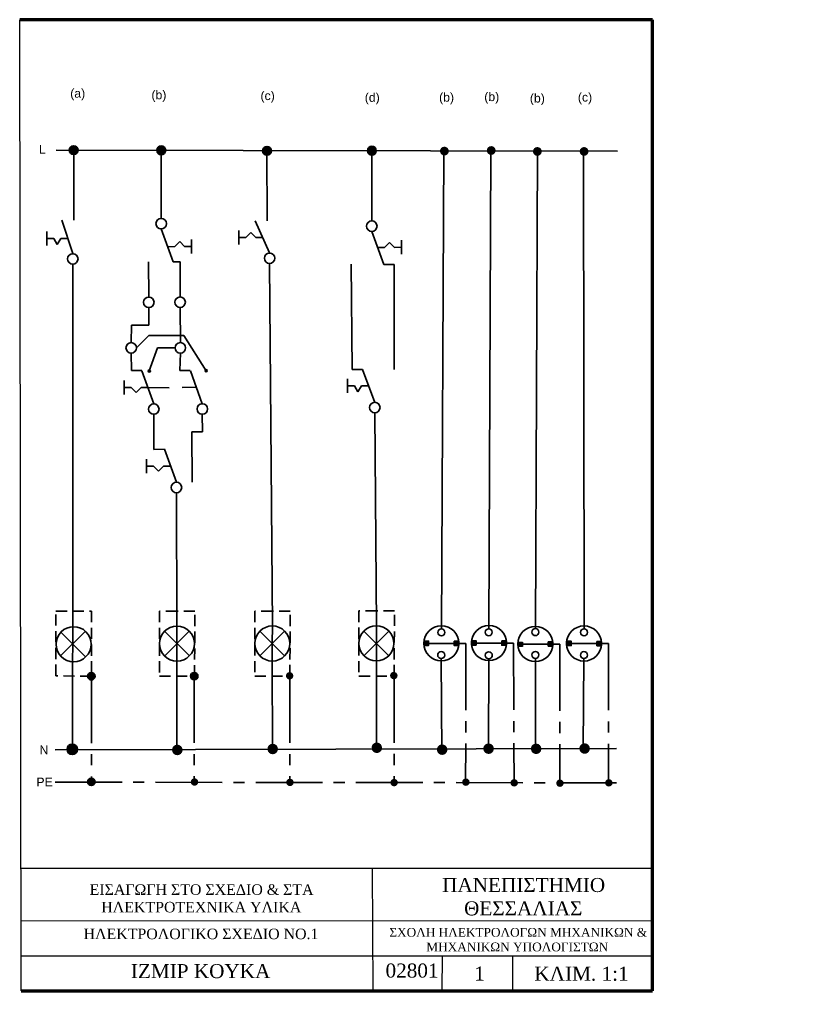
# Model space of a CAD drawing. Header units: millimetres. Extents: x 20 to 244, y 6 to 287.
import ezdxf

# ---------------------------------------------------------------- set-up
doc = ezdxf.new("R2010")
doc.units = ezdxf.units.MM
doc.linetypes.add('CENTER2', pattern=[28.575, 19.05, -3.175, 3.175, -3.175])
doc.linetypes.add('HIDDEN2', pattern=[4.7625, 3.175, -1.5875])
for name, color, linetype, lineweight in [('a', 7, 'Continuous', 70), ('b', 7, 'Continuous', 70), ('c', 7, 'Continuous', 70), ('d', 7, 'Continuous', 70), ('paroxh', 7, 'Continuous', 70), ('paxia sunexhs', 7, 'Continuous', 70)]:
    doc.layers.add(name, color=color, linetype=linetype, lineweight=lineweight)
doc.styles.get("Standard").update_dxf_attribs({"font": 'arial.ttf'})

msp = doc.modelspace()

# ---------------------------------------------------------------- hatches: boundary and pattern name
at = {"layer": 'a', "linetype": 'Continuous', "lineweight": 35}
h = msp.add_hatch(color=3, dxfattribs=at)
h.paths.add_polyline_path([(41.09, 99.96, 0.414214), (40.03, 101.02), (40.03, 99.96), (38.97, 99.98, 1.007112)])
h.paths.add_polyline_path([(40.03, 101.02, 0.410069), (38.97, 99.98), (40.03, 99.96)], flags=17)
at = {"layer": 'b', "linetype": 'Continuous', "lineweight": 35}
for points in [[(56.85, 187.02, 1), (56.25, 187.02, 1)], [(72.47, 187.1, 1), (73.07, 187.1, 1)]]:
    msp.add_hatch(color=256, dxfattribs=at).paths.add_polyline_path(points)
at = {"layer": 'b', "linetype": 'Continuous', "lineweight": 70}
h = msp.add_hatch(color=256, dxfattribs=at)
h.dxf.hatch_style = 1
h.paths.add_polyline_path([(136.18, 109.33), (134.88, 109.33), (134.88, 108.74), (136.18, 108.74)])
h.paths.add_polyline_path([(136.18, 109.97), (134.88, 109.97, 0.000518), (134.88, 109.96), (134.88, 109.33), (136.18, 109.33)])
h = msp.add_hatch(color=256, dxfattribs=at)
h.dxf.hatch_style = 1
h.paths.add_polyline_path([(144.8, 109.33), (143.5, 109.33), (143.5, 108.72), (144.8, 108.72)])
h.paths.add_polyline_path([(144.8, 109.95, 0.000668), (144.8, 109.96), (143.5, 109.96), (143.5, 109.33), (144.8, 109.33)])
h = msp.add_hatch(color=256, dxfattribs=at)
h.dxf.hatch_style = 1
h.paths.add_polyline_path([(149.74, 110.07), (148.44, 110.07, 0.002842), (148.43, 110.02), (148.43, 109.42), (149.74, 109.42)])
h.paths.add_polyline_path([(149.74, 109.42), (148.43, 109.42), (148.43, 108.84), (149.74, 108.84)])
at = {"layer": 'b', "linetype": 'Continuous', "lineweight": 30}
h = msp.add_hatch(color=256, dxfattribs=at)
h.paths.add_polyline_path([(158.36, 110.01, 0.001829), (158.36, 110.05), (157.06, 110.05), (157.06, 109.42), (158.36, 109.42)])
h.paths.add_polyline_path([(158.36, 109.42), (157.06, 109.42), (157.06, 108.81), (158.36, 108.81, 0.000601), (158.36, 108.82)])
at = {"layer": 'b', "linetype": 'Continuous', "lineweight": 70}
h = msp.add_hatch(color=256, dxfattribs=at)
h.dxf.hatch_style = 1
h.paths.add_polyline_path([(162.97, 109.72), (161.67, 109.72), (161.67, 109.14), (162.97, 109.14)])
h.paths.add_polyline_path([(162.97, 109.14), (161.67, 109.14), (161.67, 108.48), (162.97, 108.48)])
h = msp.add_hatch(color=256, dxfattribs=at)
h.dxf.hatch_style = 1
h.paths.add_polyline_path([(171.58, 109.14), (170.28, 109.14), (170.28, 108.56), (171.58, 108.56)])
h.paths.add_polyline_path([(171.58, 109.76, 0.002021), (171.58, 109.8), (170.28, 109.8), (170.28, 109.14), (171.58, 109.14)])
at = {"layer": 'b', "linetype": 'CENTER2', "lineweight": 35}
h = msp.add_hatch(color=3, dxfattribs=at)
h.paths.add_polyline_path([(69.39, 101.08, 0.415664), (68.32, 100.02, 0.022308), (68.33, 99.93), (69.39, 99.92)])
h.paths.add_polyline_path([(69.39, 101.08), (69.39, 99.92), (70.44, 99.92, 0.022915), (70.44, 100.02, 0.412765)])
h.paths.add_polyline_path([(70.44, 99.92), (69.39, 99.92), (68.33, 99.93, 0.913426)])
at = {"layer": 'c', "linetype": 'Continuous', "lineweight": 70}
h = msp.add_hatch(color=256, dxfattribs=at)
h.dxf.hatch_style = 1
h.paths.add_polyline_path([(176.84, 109.3), (175.54, 109.3), (175.54, 108.69), (176.84, 108.69)])
h.paths.add_polyline_path([(176.84, 109.92), (175.54, 109.92), (175.54, 109.3), (176.84, 109.3)])
h = msp.add_hatch(color=256, dxfattribs=at)
h.dxf.hatch_style = 1
h.paths.add_polyline_path([(185.46, 109.3), (184.16, 109.3), (184.16, 108.67), (185.45, 108.67, 0.002867), (185.46, 108.72)])
h.paths.add_polyline_path([(185.46, 109.88, 0.001487), (185.46, 109.9), (184.16, 109.9), (184.16, 109.3), (185.46, 109.3)])
at = {"layer": 'c', "linetype": 'CENTER2', "lineweight": 35}
h = msp.add_hatch(color=3, dxfattribs=at)
h.paths.add_polyline_path([(96.57, 101.15, 0.415664), (95.51, 100.09, 0.022308), (95.51, 100), (96.57, 99.99)])
h.paths.add_polyline_path([(96.57, 101.15), (96.57, 99.99), (97.62, 99.99, 0.022915), (97.62, 100.09, 0.412765)])
h.paths.add_polyline_path([(97.62, 99.99), (96.57, 99.99), (95.51, 100, 0.913426)])
at = {"layer": 'd', "linetype": 'CENTER2', "lineweight": 35}
h = msp.add_hatch(color=3, dxfattribs=at)
h.paths.add_polyline_path([(126.28, 101.2, 0.415664), (125.21, 100.14, 0.022308), (125.22, 100.04), (126.28, 100.04)])
h.paths.add_polyline_path([(126.28, 101.2), (126.28, 100.04), (127.33, 100.04, 0.022915), (127.33, 100.14, 0.412765)])
h.paths.add_polyline_path([(127.33, 100.04), (126.28, 100.04), (125.22, 100.04, 0.913426)])
at = {"layer": 'paroxh', "linetype": 'Continuous', "lineweight": 35}
h = msp.add_hatch(color=250, dxfattribs=at)
h.paths.add_polyline_path([(36.26, 249.99), (33.74, 249.99, 0.992408)])
h.paths.add_polyline_path([(33.74, 250, 0.001426), (33.74, 249.99), (36.26, 249.99, 0.002385), (36.26, 250, 1)])
h = msp.add_hatch(color=250, dxfattribs=at)
h.paths.add_polyline_path([(61.22, 249.94), (58.7, 249.94, 0.992505)])
h.paths.add_polyline_path([(58.7, 249.95, 0.001401), (58.7, 249.94), (61.22, 249.94, 0.00236), (61.22, 249.95, 1)])
h = msp.add_hatch(color=250, dxfattribs=at)
h.paths.add_polyline_path([(91.35, 249.81), (88.84, 249.81, 0.992505)])
h.paths.add_polyline_path([(88.84, 249.82, 0.001401), (88.84, 249.81), (91.35, 249.81, 0.00236), (91.35, 249.82, 1)])
h = msp.add_hatch(color=250, dxfattribs=at)
h.paths.add_polyline_path([(121.28, 249.85), (118.76, 249.86, 0.992505)])
h.paths.add_polyline_path([(118.76, 249.86, 0.001401), (118.76, 249.86), (121.28, 249.85, 0.00236), (121.28, 249.86, 1)])
h = msp.add_hatch(color=250, dxfattribs=at)
h.paths.add_polyline_path([(141.94, 249.72), (139.42, 249.73, 0.992505)])
h.paths.add_polyline_path([(139.42, 249.73, 0.001401), (139.42, 249.73), (141.94, 249.72, 0.00236), (141.94, 249.73, 1)])
h = msp.add_hatch(color=250, dxfattribs=at)
h.paths.add_polyline_path([(155.3, 249.88), (152.78, 249.88, 0.992505)])
h.paths.add_polyline_path([(152.78, 249.89, 0.001401), (152.78, 249.88), (155.3, 249.88, 0.00236), (155.3, 249.89, 1)])
h = msp.add_hatch(color=250, dxfattribs=at)
h.paths.add_polyline_path([(168.45, 249.62), (165.93, 249.63, 0.992505)])
h.paths.add_polyline_path([(165.93, 249.63, 0.001401), (165.93, 249.63), (168.45, 249.62, 0.00236), (168.45, 249.63, 1)])
h = msp.add_hatch(color=250, dxfattribs=at)
h.paths.add_polyline_path([(181.76, 249.62), (179.25, 249.63, 0.992505)])
h.paths.add_polyline_path([(179.25, 249.63, 0.001401), (179.25, 249.63), (181.76, 249.62, 0.00236), (181.76, 249.63, 1)])
h = msp.add_hatch(color=5, dxfattribs=at)
h.paths.add_polyline_path([(36.08, 79.02), (33.09, 79.01, 0.937387)])
h.paths.add_polyline_path([(34.7, 80.61, 0.436193), (33.09, 79.11, 0.016764), (33.09, 79.01), (34.7, 79.01)])
h.paths.add_polyline_path([(34.7, 80.61), (34.7, 79.01), (36.08, 79.02, 0.015546), (36.09, 79.11, 0.39257)])
h = msp.add_hatch(color=5, dxfattribs=at)
h.paths.add_polyline_path([(66.04, 78.85), (63.04, 78.84, 0.937387)])
h.paths.add_polyline_path([(64.65, 80.44, 0.436193), (63.04, 78.95, 0.016764), (63.04, 78.84), (64.65, 78.85)])
h.paths.add_polyline_path([(64.65, 80.44), (64.65, 78.85), (66.04, 78.85, 0.015546), (66.04, 78.95, 0.39257)])
h = msp.add_hatch(color=5, dxfattribs=at)
h.paths.add_polyline_path([(93.23, 79.12), (90.24, 79.11, 0.937387)])
h.paths.add_polyline_path([(91.85, 80.71, 0.436193), (90.24, 79.21, 0.016764), (90.24, 79.11), (91.85, 79.11)])
h.paths.add_polyline_path([(91.85, 80.71), (91.85, 79.11), (93.23, 79.12, 0.015546), (93.24, 79.21, 0.39257)])
h = msp.add_hatch(color=5, dxfattribs=at)
h.paths.add_polyline_path([(122.92, 79.46), (119.93, 79.45, 0.937387)])
h.paths.add_polyline_path([(121.53, 81.05, 0.436193), (119.92, 79.55, 0.016764), (119.93, 79.45), (121.54, 79.46)])
h.paths.add_polyline_path([(121.53, 81.05), (121.54, 79.46), (122.92, 79.46, 0.015546), (122.92, 79.55, 0.39257)])
h = msp.add_hatch(color=5, dxfattribs=at)
h.paths.add_polyline_path([(141.54, 78.93), (138.54, 78.92, 0.937387)])
h.paths.add_polyline_path([(140.15, 80.52, 0.436193), (138.54, 79.02, 0.016764), (138.54, 78.92), (140.15, 78.93)])
h.paths.add_polyline_path([(140.15, 80.52), (140.15, 78.93), (141.54, 78.93, 0.015546), (141.54, 79.02, 0.39257)])
h = msp.add_hatch(color=5, dxfattribs=at)
h.paths.add_polyline_path([(154.79, 79.21), (151.79, 79.2, 0.937387)])
h.paths.add_polyline_path([(153.4, 80.8, 0.436193), (151.79, 79.3, 0.016764), (151.79, 79.2), (153.4, 79.21)])
h.paths.add_polyline_path([(153.4, 80.8), (153.4, 79.21), (154.79, 79.21, 0.015546), (154.79, 79.3, 0.39257)])
h = msp.add_hatch(color=5, dxfattribs=at)
h.paths.add_polyline_path([(168.34, 79.17), (165.35, 79.16, 0.937387)])
h.paths.add_polyline_path([(166.96, 80.76, 0.436193), (165.34, 79.26, 0.016764), (165.35, 79.16), (166.96, 79.16)])
h.paths.add_polyline_path([(166.96, 80.76), (166.96, 79.16), (168.34, 79.17, 0.015546), (168.34, 79.26, 0.39257)])
h = msp.add_hatch(color=5, dxfattribs=at)
h.paths.add_polyline_path([(182.16, 79.25), (179.17, 79.24, 0.937387)])
h.paths.add_polyline_path([(180.78, 80.84, 0.436193), (179.16, 79.34, 0.016764), (179.17, 79.24), (180.78, 79.25)])
h.paths.add_polyline_path([(180.78, 80.84), (180.78, 79.25), (182.16, 79.25, 0.015546), (182.16, 79.34, 0.39257)])
at = {"layer": 'paroxh', "linetype": 'CENTER2', "lineweight": 35}
h = msp.add_hatch(color=3, dxfattribs=at)
h.paths.add_polyline_path([(40.03, 70.89, 0.415664), (38.97, 69.84, 0.022308), (38.97, 69.74), (40.03, 69.74)])
h.paths.add_polyline_path([(40.03, 70.89), (40.03, 69.74), (41.08, 69.74, 0.022915), (41.08, 69.84, 0.412765)])
h.paths.add_polyline_path([(41.08, 69.74), (40.03, 69.74), (38.97, 69.74, 0.913426)])
h = msp.add_hatch(color=3, dxfattribs=at)
h.paths.add_polyline_path([(69.45, 70.86, 0.415664), (68.38, 69.8, 0.022308), (68.39, 69.71), (69.45, 69.7)])
h.paths.add_polyline_path([(69.45, 70.86), (69.45, 69.7), (70.49, 69.7, 0.022915), (70.5, 69.8, 0.412765)])
h.paths.add_polyline_path([(70.49, 69.7), (69.45, 69.7), (68.39, 69.71, 0.913426)])
h = msp.add_hatch(color=3, dxfattribs=at)
h.paths.add_polyline_path([(96.66, 70.75, 0.415664), (95.6, 69.69, 0.022308), (95.6, 69.6), (96.66, 69.6)])
h.paths.add_polyline_path([(96.66, 70.75), (96.66, 69.6), (97.71, 69.6, 0.022915), (97.72, 69.69, 0.412765)])
h.paths.add_polyline_path([(97.71, 69.6), (96.66, 69.6), (95.6, 69.6, 0.913426)])
h = msp.add_hatch(color=3, dxfattribs=at)
h.paths.add_polyline_path([(126.36, 70.68, 0.415664), (125.3, 69.62, 0.022308), (125.3, 69.53), (126.36, 69.53)])
h.paths.add_polyline_path([(126.36, 70.68), (126.36, 69.53), (127.41, 69.53, 0.022915), (127.42, 69.62, 0.412765)])
h.paths.add_polyline_path([(127.41, 69.53), (126.36, 69.53), (125.3, 69.53, 0.913426)])
h = msp.add_hatch(color=3, dxfattribs=at)
h.paths.add_polyline_path([(146.82, 70.82, 0.415664), (145.76, 69.76, 0.022308), (145.76, 69.66), (146.82, 69.66)])
h.paths.add_polyline_path([(146.82, 70.82), (146.82, 69.66), (147.87, 69.66, 0.022915), (147.87, 69.76, 0.412765)])
h.paths.add_polyline_path([(147.87, 69.66), (146.82, 69.66), (145.76, 69.66, 0.913426)])
h = msp.add_hatch(color=3, dxfattribs=at)
h.paths.add_polyline_path([(160.6, 70.62, 0.415664), (159.54, 69.56, 0.022308), (159.54, 69.47), (160.6, 69.47)])
h.paths.add_polyline_path([(160.6, 70.62), (160.6, 69.47), (161.65, 69.47, 0.022915), (161.65, 69.56, 0.412765)])
h.paths.add_polyline_path([(161.65, 69.47), (160.6, 69.47), (159.54, 69.47, 0.913426)])
at = {"layer": 'paroxh', "linetype": 'CENTER2', "lineweight": 70}
h = msp.add_hatch(color=3, dxfattribs=at)
h.paths.add_polyline_path([(173.64, 70.52, 0.415664), (172.58, 69.46, 0.022308), (172.58, 69.37), (173.64, 69.37)])
h.paths.add_polyline_path([(173.64, 70.52), (173.64, 69.37), (174.69, 69.36, 0.022915), (174.69, 69.46, 0.412765)])
h.paths.add_polyline_path([(174.69, 69.36), (173.64, 69.37), (172.58, 69.37, 0.913426)])
h = msp.add_hatch(color=3, dxfattribs=at)
h.paths.add_polyline_path([(187.59, 70.62, 0.415664), (186.52, 69.56, 0.022308), (186.53, 69.47), (187.59, 69.47)])
h.paths.add_polyline_path([(187.59, 70.62), (187.59, 69.47), (188.64, 69.47, 0.022915), (188.64, 69.56, 0.412765)])
h.paths.add_polyline_path([(188.64, 69.47), (187.59, 69.47), (186.53, 69.47, 0.913426)])

# ---------------------------------------------------------------- linework, layer by layer
for p, q in [((20, 10.2), (19.6, 287.2)), ((20.08, 45.24), (200.08, 45.24)), ((120.08, 45.24), (120.27, 10.24)), ((20.08, 30.24), (200.08, 30.35)), ((20.08, 20.24), (200.08, 20.23)), ((140.08, 20.24), (140, 10.24)), ((160.08, 20.24), (160.13, 10.24))]:
    msp.add_line(p, q)
at = {"layer": 'a', "color": 250, "linetype": 'Continuous', "lineweight": 35}
for p, q in [((35, 250), (35, 230)), ((34.73, 217.47), (34.74, 114.13)), ((34.74, 114.13), (34.72, 109.18))]:
    msp.add_line(p, q, dxfattribs=at)
at = {"layer": 'a', "linetype": 'Continuous', "lineweight": 35}
for p, q in [((31.6, 230), (34.75, 220.51)), ((27.32, 222.83), (27.32, 226.83)), ((29.32, 224.83), (27.32, 224.83)), ((30.31, 223.1), (29.32, 224.83)), ((31.32, 224.82), (30.31, 223.1)), ((33.32, 224.81), (31.32, 224.82)), ((31.25, 105.75), (38.27, 112.69)), ((38.41, 105.49), (31.33, 112.55))]:
    msp.add_line(p, q, dxfattribs=at)
at = {"layer": 'a', "color": 3, "linetype": 'HIDDEN2', "lineweight": 35}
for p, q in [((29.87, 100.11), (29.95, 118.53)), ((29.95, 118.53), (40.03, 118.53)), ((40.03, 118.53), (40.03, 99.96)), ((40.03, 99.96), (29.87, 100.11))]:
    msp.add_line(p, q, dxfattribs=at)
at = {"layer": 'a', "color": 5, "linetype": 'Continuous', "lineweight": 35}
for p, q in [((34.66, 104.1), (34.72, 109.18)), ((34.66, 104.11), (34.7, 79))]:
    msp.add_line(p, q, dxfattribs=at)
at = {"layer": 'a', "color": 3, "linetype": 'CENTER2', "lineweight": 35}
msp.add_line((40.03, 99.96), (40.03, 69.74), dxfattribs=at)
at = {"layer": 'a', "linetype": 'Continuous', "lineweight": 35}
for centre, radius in [((34.73, 218.97), 1.5), ((34.96, 109.1), 5)]:
    msp.add_circle(centre, radius, dxfattribs=at)
at = {"layer": 'a', "color": 3, "linetype": 'Continuous', "lineweight": 35}
msp.add_circle((40.03, 99.96), 1.06, dxfattribs=at)
at = {"layer": 'b', "color": 250, "linetype": 'Continuous', "lineweight": 35}
for p, q in [((59.96, 250.55), (59.96, 230.55)), ((139.84, 113.46), (140.57, 249.79)), ((153.33, 113.5), (153.96, 249.76)), ((166.63, 113.54), (167.23, 249.74)), ((64.29, 152.29), (64.44, 114.28)), ((64.44, 114.28), (64.42, 109.28))]:
    msp.add_line(p, q, dxfattribs=at)
at = {"layer": 'b', "linetype": 'Continuous', "lineweight": 35}
for p, q in [((59.95, 227.52), (63.33, 218.11)), ((61.79, 222.46), (63.79, 222.48)), ((63.79, 222.48), (65.21, 223.9)), ((65.21, 223.9), (66.62, 222.48)), ((66.62, 222.48), (68.62, 222.48)), ((68.62, 220.48), (68.61, 224.48)), ((56.36, 218.13), (56.41, 208.13)), ((63.31, 218.13), (65.31, 218.13)), ((65.31, 218.13), (65.32, 208.13)), ((56.41, 205.1), (56.43, 200.1)), ((65.33, 205.13), (65.4, 195.13)), ((51.43, 200.1), (51.39, 195.1)), ((56.43, 200.1), (51.43, 200.1)), ((52.89, 193.61), (56.42, 197.15)), ((56.42, 197.15), (66.42, 197.15)), ((66.42, 197.15), (72.77, 187.1)), ((51.39, 192.11), (51.47, 187.11)), ((58.9, 193.61), (56.55, 187.02)), ((63.9, 193.61), (58.9, 193.61)), ((65.4, 192.11), (65.25, 187.11)), ((51.47, 187.11), (54.47, 187.11)), ((54.47, 187.1), (57.84, 177.69)), ((65.25, 187.11), (68.25, 187.11)), ((68.26, 187.1), (71.65, 177.69)), ((49.36, 184.32), (49.36, 180.32)), ((51.36, 182.32), (49.36, 182.32)), ((52.77, 180.9), (51.36, 182.32)), ((54.19, 182.31), (52.77, 180.9)), ((56.19, 182.31), (54.19, 182.31)), ((56.19, 182.31), (62.19, 182.26)), ((69.97, 182.36), (65.97, 182.35)), ((57.84, 174.66), (57.84, 164.66)), ((71.67, 174.68), (71.68, 169.68)), ((71.68, 169.68), (68.68, 169.68)), ((68.69, 169.71), (68.79, 155.33)), ((57.84, 164.66), (60.84, 164.69)), ((60.84, 164.69), (64.3, 155.31)), ((55.79, 161.88), (55.79, 157.88)), ((57.79, 159.88), (55.79, 159.88)), ((59.21, 158.47), (57.79, 159.88)), ((60.61, 159.89), (59.21, 158.47)), ((62.61, 159.88), (60.61, 159.89)), ((67.97, 105.77), (60.87, 112.8)), ((60.9, 105.73), (67.94, 112.84)), ((144.84, 109.33), (134.84, 109.33)), ((158.4, 109.42), (148.4, 109.42)), ((171.62, 109.14), (161.62, 109.14))]:
    msp.add_line(p, q, dxfattribs=at)
at = {"layer": 'b', "color": 3, "linetype": 'HIDDEN2', "lineweight": 35}
for p, q in [((64.44, 118.53), (59.44, 118.53)), ((59.44, 118.53), (59.44, 99.98)), ((69.57, 118.53), (64.44, 118.53)), ((69.44, 99.98), (69.57, 118.53)), ((59.44, 99.98), (69.44, 99.98))]:
    msp.add_line(p, q, dxfattribs=at)
at = {"layer": 'b', "color": 5, "linetype": 'Continuous', "lineweight": 35}
for p, q in [((64.42, 109.28), (64.42, 104.28)), ((64.42, 104.28), (64.44, 79)), ((139.78, 105), (139.91, 78.23)), ((153.34, 104.95), (153.23, 79.39)), ((166.63, 105.03), (166.63, 79.33))]:
    msp.add_line(p, q, dxfattribs=at)
at = {"layer": 'b', "color": 3, "linetype": 'CENTER2', "lineweight": 35}
for p, q in [((144.8, 109.33), (146.8, 109.33)), ((146.8, 109.33), (146.73, 69.64)), ((158.4, 109.42), (160.4, 109.42)), ((160.4, 109.42), (160.54, 69.59)), ((171.62, 109.14), (173.62, 109.14)), ((173.62, 109.14), (173.62, 69.58)), ((69.37, 100), (69.37, 69.7))]:
    msp.add_line(p, q, dxfattribs=at)
at = {"layer": 'b', "linetype": 'Continuous', "lineweight": 35}
for points in [[(134.88, 109.97), (136.18, 109.97), (136.18, 108.74), (134.88, 108.74)], [(143.5, 109.96), (144.8, 109.96), (144.8, 108.72), (143.5, 108.72)], [(148.43, 110.07), (149.74, 110.07), (149.74, 108.84), (148.43, 108.84)], [(157.06, 110.05), (158.36, 110.05), (158.36, 108.81), (157.06, 108.81)], [(170.28, 109.8), (171.58, 109.8), (171.58, 108.56), (170.28, 108.56)]]:
    msp.add_lwpolyline(points, close=True, dxfattribs=at)
at = {"layer": 'b', "linetype": 'Continuous', "lineweight": 30}
msp.add_lwpolyline([(161.67, 109.72), (162.97, 109.72), (162.97, 108.48), (161.67, 108.48)], close=True, dxfattribs=at)
at = {"layer": 'b', "linetype": 'Continuous', "lineweight": 35}
for centre, radius in [((59.96, 229.04), 1.5), ((56.41, 206.6), 1.5), ((65.33, 206.63), 1.5), ((51.39, 193.61), 1.5), ((65.4, 193.61), 1.5), ((56.55, 187.02), 0.3), ((72.77, 187.1), 0.3), ((57.84, 176.16), 1.5), ((71.67, 176.18), 1.5), ((64.29, 153.79), 1.5), ((64.42, 109.28), 5), ((139.84, 109.33), 5), ((139.84, 112.46), 1), ((153.4, 109.42), 5), ((153.33, 112.5), 1), ((166.62, 109.14), 5), ((166.63, 112.54), 1), ((139.78, 106), 1), ((153.34, 105.95), 1), ((166.63, 106.03), 1), ((69.37, 100), 1.06)]:
    msp.add_circle(centre, radius, dxfattribs=at)
at = {"layer": 'c', "color": 250, "linetype": 'Continuous', "lineweight": 35}
for p, q in [((90.1, 249.81), (90.2, 229.81)), ((180.5, 113.48), (180.38, 249.71)), ((90.85, 217.66), (91.63, 114.3)), ((91.63, 114.3), (91.61, 109.3))]:
    msp.add_line(p, q, dxfattribs=at)
at = {"layer": 'c', "linetype": 'Continuous', "lineweight": 35}
for p, q in [((86.75, 229.81), (90.84, 220.68)), ((82.05, 223.09), (82.05, 227.09)), ((84.05, 225.08), (82.05, 225.09)), ((85.47, 226.49), (84.05, 225.08)), ((86.88, 225.06), (85.47, 226.49)), ((88.88, 225.06), (86.88, 225.06)), ((88.08, 105.76), (95.14, 112.84)), ((95.13, 105.74), (88.1, 112.86)), ((185.49, 109.3), (175.49, 109.3))]:
    msp.add_line(p, q, dxfattribs=at)
at = {"layer": 'c', "color": 3, "linetype": 'HIDDEN2', "lineweight": 35}
for p, q in [((91.63, 118.55), (86.63, 118.55)), ((86.63, 118.55), (86.63, 100)), ((96.76, 118.55), (91.64, 118.55)), ((96.63, 100), (96.76, 118.55)), ((86.63, 100), (96.63, 100))]:
    msp.add_line(p, q, dxfattribs=at)
at = {"layer": 'c', "color": 5, "linetype": 'Continuous', "lineweight": 35}
for p, q in [((91.61, 109.3), (91.61, 104.3)), ((91.61, 104.3), (91.64, 79.02)), ((180.47, 105), (180.29, 79.39))]:
    msp.add_line(p, q, dxfattribs=at)
at = {"layer": 'c', "color": 3, "linetype": 'CENTER2', "lineweight": 35}
for p, q in [((185.49, 109.3), (187.49, 109.3)), ((187.49, 109.3), (187.49, 69.56)), ((96.63, 100), (96.63, 69.67))]:
    msp.add_line(p, q, dxfattribs=at)
at = {"layer": 'c', "linetype": 'Continuous', "lineweight": 35}
for points in [[(175.54, 109.92), (176.84, 109.92), (176.84, 108.69), (175.54, 108.69)], [(184.16, 109.9), (185.46, 109.9), (185.46, 108.67), (184.16, 108.67)]]:
    msp.add_lwpolyline(points, close=True, dxfattribs=at)
for centre, radius in [((90.85, 219.16), 1.5), ((91.61, 109.3), 5), ((180.49, 109.3), 5), ((180.5, 112.48), 1), ((180.47, 106), 1)]:
    msp.add_circle(centre, radius, dxfattribs=at)
at = {"layer": 'd', "color": 250, "linetype": 'Continuous', "lineweight": 35}
for p, q in [((120.01, 249.84), (120.01, 229.84)), ((120.84, 175.09), (121.32, 114.33)), ((121.32, 114.33), (121.31, 109.33))]:
    msp.add_line(p, q, dxfattribs=at)
at = {"layer": 'd', "linetype": 'Continuous', "lineweight": 35}
for p, q in [((119.99, 226.82), (123.4, 217.42)), ((121.64, 222.26), (123.64, 222.27)), ((123.64, 222.27), (125.06, 223.68)), ((125.06, 223.68), (126.48, 222.27)), ((126.48, 222.27), (128.48, 222.29)), ((128.48, 220.29), (128.48, 224.29)), ((114.15, 217.44), (114.36, 187.44)), ((123.4, 217.42), (126.4, 217.41)), ((126.4, 217.41), (126.4, 187.41)), ((114.36, 187.44), (117.36, 187.44)), ((117.36, 187.44), (120.83, 178.06)), ((113.05, 180.82), (113.05, 184.82)), ((115.05, 182.82), (113.05, 182.82)), ((116.04, 181.08), (115.05, 182.82)), ((117.06, 182.81), (116.04, 181.08)), ((119.06, 182.8), (117.06, 182.81)), ((117.75, 105.81), (124.87, 112.84)), ((124.86, 105.81), (117.75, 112.84))]:
    msp.add_line(p, q, dxfattribs=at)
at = {"layer": 'd', "color": 3, "linetype": 'HIDDEN2', "lineweight": 35}
for p, q in [((121.33, 118.58), (116.33, 118.58)), ((116.33, 118.58), (116.33, 100.02)), ((126.46, 118.58), (121.29, 118.58)), ((126.33, 100.02), (126.46, 118.58)), ((116.33, 100.02), (126.33, 100.02))]:
    msp.add_line(p, q, dxfattribs=at)
at = {"layer": 'd', "color": 5, "linetype": 'Continuous', "lineweight": 35}
for p, q in [((121.31, 109.33), (121.31, 104.33)), ((121.31, 104.33), (121.33, 79.04))]:
    msp.add_line(p, q, dxfattribs=at)
at = {"layer": 'd', "color": 3, "linetype": 'CENTER2', "lineweight": 35}
msp.add_line((126.33, 100.02), (126.33, 69.64), dxfattribs=at)
at = {"layer": 'd', "linetype": 'Continuous', "lineweight": 35}
for centre, radius in [((119.99, 228.32), 1.5), ((120.84, 176.59), 1.5), ((121.31, 109.33), 5)]:
    msp.add_circle(centre, radius, dxfattribs=at)
at = {"layer": 'paroxh', "color": 250, "linetype": 'Continuous', "lineweight": 35}
msp.add_line((30, 250), (190, 249.69), dxfattribs=at)
at = {"layer": 'paroxh', "color": 5, "linetype": 'Continuous', "lineweight": 35}
msp.add_line((29.73, 79), (189.73, 79.39), dxfattribs=at)
at = {"layer": 'paroxh', "color": 3, "linetype": 'CENTER2', "lineweight": 35}
msp.add_line((29.73, 69.75), (189.73, 69.56), dxfattribs=at)
at = {"layer": 'paroxh', "color": 250, "linetype": 'Continuous', "lineweight": 35}
for centre in [(35, 250), (59.96, 249.95), (90.1, 249.81), (120.01, 249.84)]:
    msp.add_circle(centre, 1.26, dxfattribs=at)
at = {"layer": 'paroxh', "color": 5, "linetype": 'Continuous', "lineweight": 35}
msp.add_circle((34.59, 79.11), 1.5, dxfattribs=at)
at = {"layer": 'paroxh', "color": 3, "linetype": 'Continuous', "lineweight": 35}
msp.add_circle((40.03, 69.84), 1.06, dxfattribs=at)
at = {"layer": 'paxia sunexhs', "linetype": 'Continuous', "lineweight": 70}
for p, q in [((200, 287.2), (19.6, 287.2)), ((200, 10.2), (200, 287.2)), ((20, 10.2), (200, 10.2))]:
    msp.add_line(p, q, dxfattribs=at)

# ---------------------------------------------------------------- texts
at = {"attachment_point": 1}
for s, width, heights, insert, char_height in [('\\pi17.0442,t201.0442;{\\fTimes New Roman|b0|i0|c161|p18;ΠΑΝΕΠΙΣΤΗΜΙΟ \\P\\pi23.29511,t207.29511;ΘΕΣΣΑΛΙΑΣ}', 79.1843, [13.65], (123, 42.43), 4), ('\\pi14.78774;{\\fTimes New Roman|b0|i0|c161|p18;ΕΙΣΑΓΩΓΗ ΣΤΟ ΣΧΕΔΙΟ & ΣΤΑ\\P\\pi18.11001;ΗΛΕΚΤΡΟΤΕΧΝΙΚΑ ΥΛΙΚΑ}', 91.8531, [14.79], (24.75, 40.62), 3), ('\\pi2.53899;{\\fTimes New Roman|b0|i0|c161|p18;ΣΧΟΛΗ ΗΛΕΚΤΡΟΛΟΓΩΝ ΜΗΧΑΝΙΚΩΝ &\\P\\pi13.08423;ΜΗΧΑΝΙΚΩΝ ΥΠΟΛΟΓΙΣΤΩΝ}', 76.7434, [0], (122.45, 28.18), 2.5), ('\\pi13.22766;{\\fTimes New Roman|b0|i0|c161|p18;ΗΛΕΚΤΡΟΛΟΓΙΚΟ ΣΧΕΔΙΟ ΝΟ.1\\fTimes New Roman|b0|i0|c0|p18; }', 91.309, [0], (24.58, 27.98), 3), ('\\pi28.09429;{\\fTimes New Roman|b0|i0|c161|p18;ΙΖΜΙΡ ΚΟΥΚΑ}', 94.8562, [0], (23.2, 17.87), 4), ('\\pi2.97843;{\\fTimes New Roman|b0|i0|c0|p18;02801}', 19.7882, [0], (120.93, 18.03), 4), ('\\pi5.94631;{\\fTimes New Roman|b0|i0|c161|p18;ΚΛΙΜ. 1\\fTimes New Roman|b0|i0|c0|p18;:1}', 37.3403, [0], (160.39, 17.14), 4), ('\\pi9.25605;{\\fTimes New Roman|b0|i0|c0|p18;1}', 20.0521, [0], (139.94, 17.19), 4)]:
    msp.add_mtext_dynamic_manual_height_columns(s, width=width, gutter_width=12.5, heights=heights, dxfattribs=dict(at, insert=insert, char_height=char_height))
at = {"layer": 'a', "linetype": 'Continuous', "lineweight": 70, "insert": (30.82, 267.46), "char_height": 2.5, "attachment_point": 1}
msp.add_mtext_dynamic_manual_height_columns('\\pi3.18667;(a)', width=10.3041, gutter_width=12.5, heights=[0], dxfattribs=at)
at = {"layer": 'b', "linetype": 'Continuous', "lineweight": 70, "char_height": 2.5, "attachment_point": 1}
for s, width, insert in [('\\pi4.32812;(b)', 12.587, (52.83, 267.02)), ('\\pi1.86132;(b)', 7.6534, (150.19, 266.49)), ('\\pi2.89001;(b)', 9.7108, (136.28, 266.33)), ('\\pi3.26034;(b)', 10.4514, (161.79, 266.08))]:
    msp.add_mtext_dynamic_manual_height_columns(s, width=width, gutter_width=12.5, heights=[0], dxfattribs=dict(at, insert=insert))
at = {"layer": 'c', "linetype": 'Continuous', "lineweight": 70, "char_height": 2.5, "attachment_point": 1}
for s, width, insert in [('\\pi3.65337;(c)', 11.0414, (84.6, 266.78)), ('\\pi3.71777;(c)', 11.1702, (175.02, 266.35))]:
    msp.add_mtext_dynamic_manual_height_columns(s, width=width, gutter_width=12.5, heights=[0], dxfattribs=dict(at, insert=insert))
at = {"layer": 'd', "linetype": 'Continuous', "lineweight": 70, "insert": (116.6, 266.29), "char_height": 2.5, "attachment_point": 1}
msp.add_mtext_dynamic_manual_height_columns('\\pi1.38137;(d)', width=6.6935, gutter_width=12.5, heights=[0], dxfattribs=at)
at = {"layer": 'paroxh', "color": 250, "linetype": 'Continuous', "lineweight": 35, "insert": (23.64, 251.46), "char_height": 2.5, "attachment_point": 1}
msp.add_mtext_dynamic_manual_height_columns('\\pi1.44695;L', width=4.456, gutter_width=12.5, heights=[0], dxfattribs=at)
at = {"layer": 'paroxh', "color": 5, "linetype": 'Continuous', "lineweight": 35, "insert": (24.57, 80.23), "char_height": 2.5, "attachment_point": 1}
msp.add_mtext_dynamic_manual_height_columns('\\pi0.67702;N', width=3.3237, gutter_width=12.5, heights=[0], dxfattribs=at)
at = {"layer": 'paroxh', "color": 3, "linetype": 'Continuous', "lineweight": 35, "insert": (24.31, 71.04), "char_height": 2.5, "attachment_point": 1}
msp.add_mtext_dynamic_manual_height_columns('\\pi0.05968;PE', width=4.3213, gutter_width=12.5, heights=[0], dxfattribs=at)

doc.saveas('drawing.dxf')
